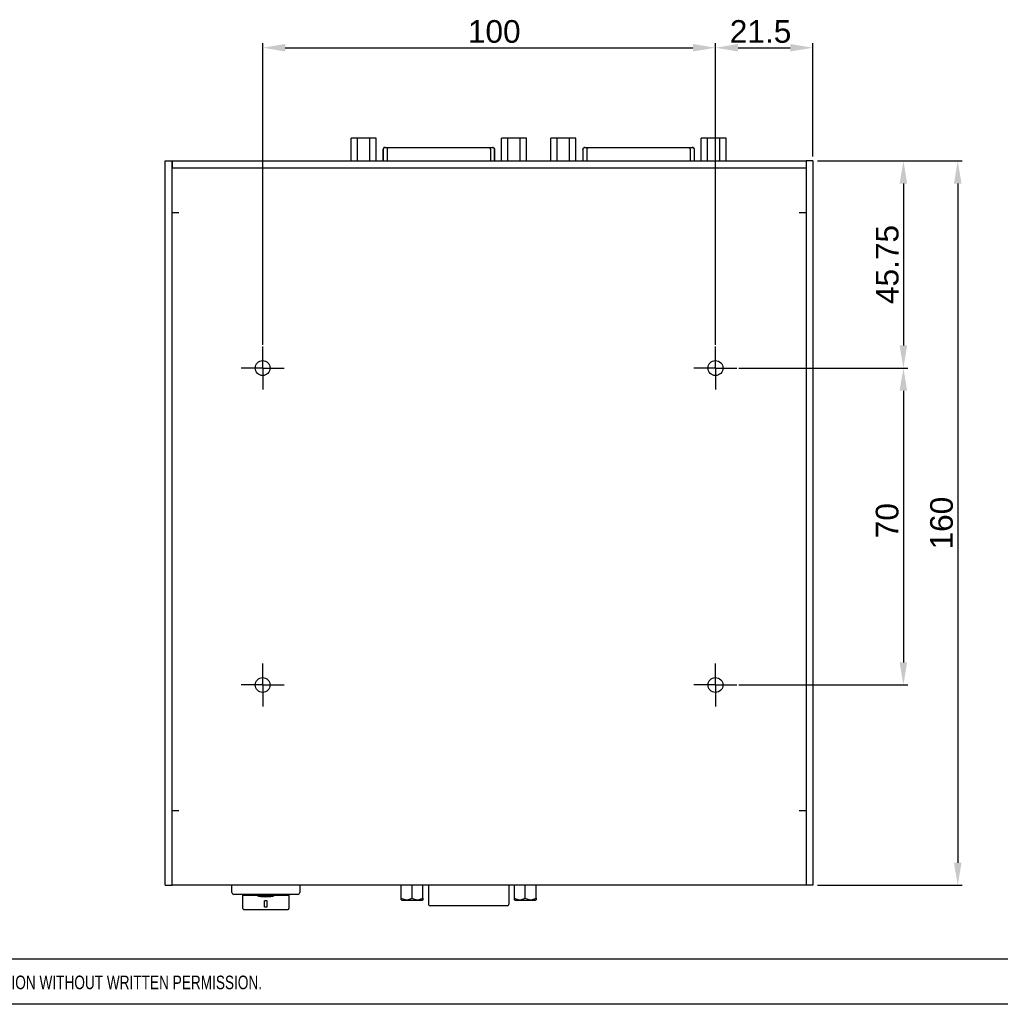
# Model space of a CAD drawing. Header units: millimetres. Extents: x 0 to 840, y 0 to 594.
# Tile 2 of 38: x 217 to 433, y 0 to 217. Entities that reach past the tile are written whole.
import ezdxf

# ---------------------------------------------------------------- set-up
doc = ezdxf.new("R2010")
doc.units = ezdxf.units.MM
doc.layers.get('0').update_dxf_attribs({"color": 3, "lineweight": 30})
doc.layers.add('Dimension', color=7, linetype='Continuous', lineweight=18)
doc.layers.add('SLD-0', color=3, linetype='Continuous')
doc.styles.add('Annotative', font='arial.ttf')
doc.styles.add('SLDTEXTSTYLE0', font='TXT', dxfattribs={"width": 0.75})
doc.dimstyles.new('ISO-iCore', dxfattribs={"dimtxt": 5, "dimasz": 5, "dimexe": 1, "dimexo": 1, "dimgap": 1, "dimtad": 1, "dimrnd": 0.0005, "dimzin": 9, "dimdsep": 46, "dimtxsty": 'Annotative', "dimcen": 0, "dimclrd": 256, "dimclre": 256, "dimclrt": 2, "dimadec": 1, "dimazin": 2, "dimtfac": 1, "dimtix": 1, "dimtmove": 1, "dimatfit": 0, "dimfxl": 1, "dimarcsym": 1})

# ---------------------------------------------------------------- blocks, each defined once
blk = doc.blocks.new('*D1184')
at = {"layer": 'Defpoints', "color": 0}
for p in [(370.22, 211.28), (270.22, 144.68), (370.22, 144.68)]:
    blk.add_point(p, dxfattribs=at)
at = {"layer": 'Dimension', "lineweight": -2}
for p, q in [((270.22, 145.68), (270.22, 212.28)), ((275.22, 211.28), (365.22, 211.28)), ((370.22, 145.68), (370.22, 212.28))]:
    blk.add_line(p, q, dxfattribs=at)
at = {"layer": 'Dimension'}
for points in [[(275.22, 212.11), (275.22, 210.45), (270.22, 211.28)], [(365.22, 210.45), (365.22, 212.11), (370.22, 211.28)]]:
    blk.add_solid(points, dxfattribs=at)
at = {"layer": 'Dimension', "color": 2, "insert": (321.36, 217.38), "char_height": 5, "attachment_point": 2, "style": 'Annotative'}
blk.add_mtext('100', dxfattribs=at)
blk = doc.blocks.new('*D1185')
at = {"layer": 'Defpoints', "color": 0}
for p in [(374.37, 140.53), (374.37, 70.53), (411.72, 70.53)]:
    blk.add_point(p, dxfattribs=at)
at = {"layer": 'Dimension', "lineweight": -2}
for p, q in [((375.37, 140.53), (412.72, 140.53)), ((411.72, 135.53), (411.72, 75.53)), ((375.37, 70.53), (412.72, 70.53))]:
    blk.add_line(p, q, dxfattribs=at)
at = {"layer": 'Dimension'}
for points in [[(412.55, 135.53), (410.88, 135.53), (411.72, 140.53)], [(410.88, 75.53), (412.55, 75.53), (411.72, 70.53)]]:
    blk.add_solid(points, dxfattribs=at)
at = {"layer": 'Dimension', "color": 2, "insert": (405.61, 106.82), "char_height": 5, "attachment_point": 2, "rotation": 90, "style": 'Annotative'}
blk.add_mtext('70', dxfattribs=at)
blk = doc.blocks.new('*D1186')
at = {"layer": 'Defpoints', "color": 0}
for p in [(391.72, 211.28), (391.72, 186.28), (370.22, 144.68)]:
    blk.add_point(p, dxfattribs=at)
at = {"layer": 'Dimension', "lineweight": -2}
for p, q in [((370.22, 145.68), (370.22, 212.28)), ((375.22, 211.28), (386.72, 211.28)), ((391.72, 187.28), (391.72, 212.28))]:
    blk.add_line(p, q, dxfattribs=at)
at = {"layer": 'Dimension'}
for points in [[(375.22, 212.11), (375.22, 210.45), (370.22, 211.28)], [(386.72, 210.45), (386.72, 212.11), (391.72, 211.28)]]:
    blk.add_solid(points, dxfattribs=at)
at = {"layer": 'Dimension', "color": 2, "insert": (380.17, 217.38), "char_height": 5, "attachment_point": 2, "style": 'Annotative'}
blk.add_mtext('21.5', dxfattribs=at)
blk = doc.blocks.new('SW_CENTERMARKSYMBOL_0')
at = {"layer": 'SLD-0', "color": 0}
for p, q in [((0, 2.5), (0, 4.75)), ((0, 0), (0, 2.5)), ((-2.5, 0), (-4.75, 0)), ((0, 0), (-2.5, 0)), ((0, 0), (0, -2.5)), ((0, 0), (2.5, 0)), ((2.5, 0), (4.75, 0)), ((0, -2.5), (0, -4.75))]:
    blk.add_line(p, q, dxfattribs=at)
blk = doc.blocks.new('SW_CENTERMARKSYMBOL_1')
at = {"layer": 'SLD-0', "color": 0}
for p, q in [((0, 2.5), (0, 4.75)), ((0, 0), (0, 2.5)), ((-2.5, 0), (-4.75, 0)), ((0, 0), (-2.5, 0)), ((0, 0), (0, -2.5)), ((0, 0), (2.5, 0)), ((2.5, 0), (4.75, 0)), ((0, -2.5), (0, -4.75))]:
    blk.add_line(p, q, dxfattribs=at)
blk = doc.blocks.new('SW_CENTERMARKSYMBOL_2')
at = {"layer": 'SLD-0', "color": 0}
for p, q in [((0, 2.5), (0, 4.75)), ((0, 0), (0, 2.5)), ((-2.5, 0), (-4.75, 0)), ((0, 0), (-2.5, 0)), ((0, 0), (0, -2.5)), ((0, 0), (2.5, 0)), ((2.5, 0), (4.75, 0)), ((0, -2.5), (0, -4.75))]:
    blk.add_line(p, q, dxfattribs=at)
blk = doc.blocks.new('SW_CENTERMARKSYMBOL_3')
at = {"layer": 'SLD-0', "color": 0}
for p, q in [((0, 2.5), (0, 4.75)), ((0, 0), (0, 2.5)), ((-2.5, 0), (-4.75, 0)), ((0, 0), (-2.5, 0)), ((0, 0), (0, -2.5)), ((0, 0), (2.5, 0)), ((2.5, 0), (4.75, 0)), ((0, -2.5), (0, -4.75))]:
    blk.add_line(p, q, dxfattribs=at)
blk = doc.blocks.new('*D1187')
at = {"layer": 'Defpoints', "color": 0}
for p in [(391.72, 186.28), (391.72, 26.28), (423.72, 26.28)]:
    blk.add_point(p, dxfattribs=at)
at = {"layer": 'Dimension', "lineweight": -2}
for p, q in [((392.72, 186.28), (424.72, 186.28)), ((423.72, 181.28), (423.72, 31.28)), ((392.72, 26.28), (424.72, 26.28))]:
    blk.add_line(p, q, dxfattribs=at)
at = {"layer": 'Dimension'}
for points in [[(424.55, 181.28), (422.88, 181.28), (423.72, 186.28)], [(422.88, 31.28), (424.55, 31.28), (423.72, 26.28)]]:
    blk.add_solid(points, dxfattribs=at)
at = {"layer": 'Dimension', "color": 2, "insert": (420.16, 106.28), "char_height": 5, "attachment_point": 5, "rotation": 90, "style": 'Annotative'}
blk.add_mtext('160', dxfattribs=at)
blk = doc.blocks.new('*D1188')
at = {"layer": 'Defpoints', "color": 0}
for p in [(391.72, 186.28), (374.97, 140.53), (411.72, 140.53)]:
    blk.add_point(p, dxfattribs=at)
at = {"layer": 'Dimension', "lineweight": -2}
for p, q in [((392.72, 186.28), (412.72, 186.28)), ((411.72, 181.28), (411.72, 145.53)), ((375.97, 140.53), (412.72, 140.53))]:
    blk.add_line(p, q, dxfattribs=at)
at = {"layer": 'Dimension'}
for points in [[(412.55, 181.28), (410.88, 181.28), (411.72, 186.28)], [(410.88, 145.53), (412.55, 145.53), (411.72, 140.53)]]:
    blk.add_solid(points, dxfattribs=at)
at = {"layer": 'Dimension', "color": 2, "insert": (408.17, 163.4), "char_height": 5, "attachment_point": 5, "rotation": 90, "style": 'Annotative'}
blk.add_mtext('45.75', dxfattribs=at)

msp = doc.modelspace()

# ---------------------------------------------------------------- linework, layer by layer
at = {"linetype": 'Continuous', "lineweight": 25}
for p, q in [((289.774, 186.279), (289.774, 191.279)), ((291.146, 191.279), (289.774, 191.279)), ((291.146, 186.279), (291.146, 191.279)), ((293.888, 191.279), (291.146, 191.279)), ((293.888, 186.279), (293.888, 191.279)), ((295.259, 191.279), (293.888, 191.279)), ((295.259, 186.279), (295.259, 191.279)), ((297.287, 189.279), (297.33, 189.279)), ((297.33, 189.279), (298.226, 189.279)), ((298.226, 189.279), (299.151, 189.279)), ((299.151, 189.279), (319.082, 189.279)), ((319.082, 189.279), (320.02, 189.279)), ((320.02, 189.279), (320.925, 189.279)), ((320.925, 189.279), (320.947, 189.279)), ((322.974, 186.279), (322.974, 191.279)), ((324.346, 191.279), (322.974, 191.279)), ((324.346, 186.279), (324.346, 191.279)), ((327.088, 191.279), (324.346, 191.279)), ((327.088, 186.279), (327.088, 191.279)), ((328.459, 191.279), (327.088, 191.279)), ((328.459, 186.279), (328.459, 191.279)), ((333.874, 186.279), (333.874, 191.279)), ((335.246, 191.279), (333.874, 191.279)), ((335.246, 186.279), (335.246, 191.279)), ((337.988, 191.279), (335.246, 191.279)), ((337.988, 186.279), (337.988, 191.279)), ((339.359, 191.279), (337.988, 191.279)), ((339.359, 186.279), (339.359, 191.279)), ((341.387, 189.279), (341.43, 189.279)), ((341.43, 189.279), (342.326, 189.279)), ((342.326, 189.279), (343.251, 189.279)), ((343.251, 189.279), (363.182, 189.279)), ((363.182, 189.279), (364.12, 189.279)), ((364.12, 189.279), (365.025, 189.279)), ((365.025, 189.279), (365.047, 189.279)), ((367.074, 186.279), (367.074, 191.279)), ((368.446, 191.279), (367.074, 191.279)), ((368.446, 186.279), (368.446, 191.279)), ((371.188, 191.279), (368.446, 191.279)), ((371.188, 186.279), (371.188, 191.279)), ((372.559, 191.279), (371.188, 191.279)), ((372.559, 186.279), (372.559, 191.279)), ((296.787, 188.779), (296.787, 186.279)), ((296.843, 188.779), (296.843, 186.279)), ((297.742, 188.779), (297.742, 186.279)), ((320.505, 188.779), (320.505, 186.279)), ((321.416, 188.779), (321.416, 186.279)), ((321.447, 186.279), (321.447, 188.779)), ((340.887, 188.779), (340.887, 186.279)), ((340.943, 188.779), (340.943, 186.279)), ((341.842, 188.779), (341.842, 186.279)), ((364.605, 188.779), (364.605, 186.279)), ((365.516, 188.779), (365.516, 186.279)), ((365.547, 186.279), (365.547, 188.779)), ((248.717, 26.279), (248.717, 186.279)), ((248.717, 186.279), (250.217, 186.279)), ((250.217, 26.279), (250.217, 186.279)), ((250.217, 186.279), (250.218, 186.279)), ((250.218, 186.279), (250.218, 184.779)), ((250.218, 186.279), (390.216, 186.279)), ((390.216, 186.279), (390.216, 184.779)), ((390.216, 186.279), (390.217, 186.279)), ((391.717, 186.279), (390.217, 186.279)), ((390.217, 186.279), (390.217, 26.279)), ((391.717, 186.279), (391.717, 26.279)), ((250.218, 184.779), (250.217, 184.779)), ((250.217, 174.779), (250.217, 183.269)), ((250.218, 184.779), (390.216, 184.779)), ((390.217, 184.779), (390.216, 184.779)), ((390.217, 183.269), (390.217, 174.779)), ((251.717, 174.779), (250.217, 174.779)), ((390.217, 174.779), (388.717, 174.779)), ((250.217, 42.779), (251.717, 42.779)), ((250.217, 27.779), (250.217, 42.779)), ((388.717, 42.779), (390.217, 42.779)), ((390.217, 42.779), (390.217, 27.779)), ((248.717, 26.279), (250.217, 26.279)), ((390.217, 26.279), (250.217, 26.279)), ((263.417, 24.679), (263.417, 26.279)), ((278.417, 26.279), (278.417, 24.679)), ((300.822, 23.479), (300.822, 26.279)), ((303.222, 23.479), (303.222, 26.279)), ((305.622, 23.479), (305.622, 26.279)), ((306.807, 26.279), (306.807, 22.229)), ((324.627, 22.229), (324.627, 26.279)), ((325.812, 23.479), (325.812, 26.279)), ((328.212, 23.479), (328.212, 26.279)), ((330.612, 23.479), (330.612, 26.279)), ((391.717, 26.279), (390.217, 26.279)), ((278.017, 24.279), (263.817, 24.279)), ((265.817, 21.137), (265.817, 24.279)), ((266.017, 24.083), (275.817, 24.083)), ((276.017, 24.279), (276.017, 21.137)), ((271.217, 22.886), (270.617, 22.886)), ((270.617, 22.886), (270.617, 22.876)), ((270.617, 21.497), (270.617, 22.876)), ((271.217, 22.876), (270.617, 22.876)), ((271.217, 22.886), (271.217, 22.876)), ((271.217, 21.497), (271.217, 22.876)), ((300.819, 23.111), (300.951, 22.979)), ((300.951, 22.979), (303.222, 22.979)), ((303.222, 22.979), (305.493, 22.979)), ((305.493, 22.979), (305.625, 23.111)), ((307.281, 21.779), (307.257, 21.779)), ((307.745, 21.779), (307.281, 21.779)), ((310.221, 21.779), (307.745, 21.779)), ((321.213, 21.779), (310.221, 21.779)), ((323.689, 21.779), (321.213, 21.779)), ((324.153, 21.779), (323.689, 21.779)), ((324.177, 21.779), (324.153, 21.779)), ((325.809, 23.111), (325.941, 22.979)), ((325.941, 22.979), (328.212, 22.979)), ((328.212, 22.979), (330.483, 22.979)), ((330.483, 22.979), (330.615, 23.111)), ((266.017, 20.937), (275.817, 20.937)), ((270.617, 21.497), (271.217, 21.497))]:
    msp.add_line(p, q, dxfattribs=at)
at = {"linetype": 'Continuous', "lineweight": 25, "flags": 128}
msp.add_lwpolyline([(272.116, 23.972), (272.116, 23.972), (272.026, 23.919), (271.916, 23.892), (271.768, 23.867), (271.378, 23.828), (270.92, 23.813), (270.46, 23.827), (270.25, 23.844), (270.07, 23.866), (269.811, 23.919), (269.717, 23.972), (269.717, 23.972)], dxfattribs=at)
at = {"linetype": 'Continuous', "lineweight": 25}
for centre in [(270.217, 140.529), (370.217, 140.529), (270.217, 70.529), (370.217, 70.529)]:
    msp.add_circle(centre, 1.65, dxfattribs=at)
for centre, radius, start, end in [((297.287, 188.779), 0.5, 90, 180), ((320.947, 188.779), 0.5, 0, 90), ((341.387, 188.779), 0.5, 90, 180), ((365.047, 188.779), 0.5, 0, 90), ((263.817, 24.679), 0.4, 180, 270), ((266.017, 24.283), 0.2, 181.3064, 270.00479), ((275.817, 24.283), 0.2, 269.99521, 358.6936), ((278.017, 24.679), 0.4, 270, 0), ((307.257, 22.229), 0.45, 180, 270), ((324.177, 22.229), 0.45, 270, 0), ((266.017, 21.137), 0.2, 180, 270), ((275.817, 21.137), 0.2, 270, 0)]:
    msp.add_arc(centre, radius, start, end, dxfattribs=at)
for points, knots in [([(296.843, 188.779), (296.848, 188.835), (296.859, 188.947), (296.943, 189.097), (297.066, 189.211), (297.199, 189.267), (297.29, 189.278), (297.326, 189.279), (297.33, 189.279)], [0, 0, 0, 0, 0.2143105, 0.4286175, 0.6430276, 0.8576842, 0.983491, 1, 1, 1, 1]), ([(297.742, 188.779), (297.748, 188.835), (297.758, 188.947), (297.841, 189.096), (297.963, 189.21), (298.097, 189.267), (298.187, 189.278), (298.223, 189.279), (298.226, 189.279)], [0, 0, 0, 0, 0.2135286, 0.4270462, 0.6408872, 0.8555044, 0.9876096, 1, 1, 1, 1]), ([(320.02, 189.279), (320.023, 189.279), (320.06, 189.278), (320.15, 189.267), (320.283, 189.21), (320.406, 189.096), (320.489, 188.947), (320.5, 188.835), (320.505, 188.779)], [0, 0, 0, 0, 0.0135021, 0.143562, 0.3581974, 0.5722822, 0.7861372, 1, 1, 1, 1]), ([(320.925, 189.279), (320.933, 189.279), (320.97, 189.278), (321.06, 189.265), (321.191, 189.211), (321.315, 189.097), (321.4, 188.947), (321.411, 188.835), (321.416, 188.779)], [0, 0, 0, 0, 0.031789, 0.1414278, 0.356088, 0.5707303, 0.785365, 1, 1, 1, 1]), ([(340.943, 188.779), (340.948, 188.835), (340.959, 188.947), (341.043, 189.097), (341.166, 189.211), (341.299, 189.267), (341.39, 189.278), (341.426, 189.279), (341.43, 189.279)], [0, 0, 0, 0, 0.2143105, 0.4286175, 0.6430276, 0.8576842, 0.983491, 1, 1, 1, 1]), ([(341.842, 188.779), (341.848, 188.835), (341.858, 188.947), (341.941, 189.096), (342.063, 189.21), (342.197, 189.267), (342.287, 189.278), (342.323, 189.279), (342.326, 189.279)], [0, 0, 0, 0, 0.21352861, 0.42704619, 0.64088722, 0.85550436, 0.98760956, 1, 1, 1, 1]), ([(364.12, 189.279), (364.123, 189.279), (364.16, 189.278), (364.25, 189.267), (364.383, 189.21), (364.506, 189.096), (364.589, 188.947), (364.6, 188.835), (364.605, 188.779)], [0, 0, 0, 0, 0.0135021, 0.143562, 0.3581974, 0.5722822, 0.7861372, 1, 1, 1, 1]), ([(365.025, 189.279), (365.033, 189.279), (365.07, 189.278), (365.16, 189.265), (365.291, 189.211), (365.415, 189.097), (365.5, 188.947), (365.511, 188.835), (365.516, 188.779)], [0, 0, 0, 0, 0.031789, 0.1414278, 0.356088, 0.5707303, 0.785365, 1, 1, 1, 1]), ([(269.117, 23.962), (269.144, 23.935), (269.199, 23.881), (269.614, 23.787), (270.21, 23.717), (270.918, 23.69), (271.624, 23.717), (272.223, 23.788), (272.624, 23.88), (272.763, 23.966), (272.622, 24.027), (272.222, 24.06), (271.622, 24.071), (270.915, 24.074), (270.208, 24.071), (269.612, 24.059), (269.199, 24.028), (269.144, 23.984), (269.117, 23.962)], [0, 0, 0, 0, 0.0624128, 0.12501383, 0.1875119, 0.25005419, 0.31256579, 0.37507775, 0.43760216, 0.50010108, 0.56258466, 0.62510617, 0.68763415, 0.75013981, 0.812667, 0.87518351, 0.93783248, 1, 1, 1, 1]), ([(269.717, 23.962), (269.737, 23.944), (269.776, 23.91), (270.004, 23.863), (270.246, 23.833), (270.525, 23.811), (270.92, 23.798), (271.39, 23.814), (271.724, 23.848), (271.923, 23.882), (272.069, 23.918), (272.132, 23.955), (272.101, 23.986), (272.006, 24.012), (271.826, 24.031), (271.582, 24.043), (271.303, 24.051), (270.986, 24.053), (270.673, 24.052), (270.373, 24.047), (270.043, 24.035), (269.821, 24.011), (269.728, 23.985), (269.721, 23.969), (269.717, 23.962)], [0, 0, 0, 0, 0.0623019, 0.1248437, 0.155919, 0.1875887, 0.2501565, 0.312609, 0.3751383, 0.406286, 0.4378418, 0.5003904, 0.5315963, 0.5630562, 0.6256146, 0.656944, 0.6883568, 0.7509518, 0.7823183, 0.8136507, 0.8762727, 0.938212, 0.969134, 1, 1, 1, 1]), ([(300.822, 23.111), (300.822, 23.11), (300.822, 23.079), (300.822, 23.195), (300.822, 23.381), (300.822, 23.479)], [0, 0, 0, 0, 0.0187551, 0.4848005, 1, 1, 1, 1]), ([(300.822, 23.479), (301.029, 23.371), (301.418, 23.169), (302.041, 23.075), (302.65, 23.181), (303.025, 23.376), (303.222, 23.479)], [0, 0, 0, 0, 0.2716187, 0.5090479, 0.741752, 1, 1, 1, 1]), ([(303.222, 23.479), (303.429, 23.371), (303.818, 23.169), (304.441, 23.075), (305.05, 23.181), (305.425, 23.376), (305.622, 23.479)], [0, 0, 0, 0, 0.2716187, 0.5090479, 0.741752, 1, 1, 1, 1]), ([(305.622, 23.479), (305.622, 23.368), (305.622, 23.163), (305.622, 23.127), (305.622, 23.111)], [0, 0, 0, 0, 0.541849, 1, 1, 1, 1]), ([(325.812, 23.111), (325.812, 23.11), (325.812, 23.079), (325.812, 23.195), (325.812, 23.381), (325.812, 23.479)], [0, 0, 0, 0, 0.0187551, 0.4848005, 1, 1, 1, 1]), ([(325.812, 23.479), (326.019, 23.371), (326.408, 23.169), (327.031, 23.075), (327.64, 23.181), (328.015, 23.376), (328.212, 23.479)], [0, 0, 0, 0, 0.2716187, 0.5090479, 0.741752, 1, 1, 1, 1]), ([(328.212, 23.479), (328.419, 23.371), (328.808, 23.169), (329.431, 23.075), (330.04, 23.181), (330.415, 23.376), (330.612, 23.479)], [0, 0, 0, 0, 0.2716187, 0.50904785, 0.74175198, 1, 1, 1, 1]), ([(330.612, 23.479), (330.612, 23.368), (330.612, 23.163), (330.612, 23.127), (330.612, 23.111)], [0, 0, 0, 0, 0.541849, 1, 1, 1, 1])]:
    msp.add_open_spline(points, degree=3, knots=knots, dxfattribs=at)
at = {"layer": 'SLD-0', "color": 4, "linetype": 'Continuous', "lineweight": 25}
for p, q in [((830, 10), (10, 10)), ((840, 0), (0, 0))]:
    msp.add_line(p, q, dxfattribs=at)

# ---------------------------------------------------------------- block references
at = {"layer": 'SLD-0', "color": 1}
for name, p in [('SW_CENTERMARKSYMBOL_1', (270.217, 140.529)), ('SW_CENTERMARKSYMBOL_0', (370.217, 140.529)), ('SW_CENTERMARKSYMBOL_2', (270.217, 70.529)), ('SW_CENTERMARKSYMBOL_3', (370.217, 70.529))]:
    msp.add_blockref(name, p, dxfattribs=at)

# ---------------------------------------------------------------- texts
at = {"layer": 'SLD-0', "insert": (11.434, 6.339), "char_height": 3.000566, "attachment_point": 1, "style": 'SLDTEXTSTYLE0'}
msp.add_mtext('THIS DRAWING IS THE COPYRIGHT OF ICORE CO., LTD.. IT MUST NOT BE COPIED, TRANSFERED TO OTHERS AND USED FOR REPRODUCTION WITHOUT WRITTEN PERMISSION.', dxfattribs=at)

# ---------------------------------------------------------------- dimensions: what is measured, and where the dimension line sits
at = {"layer": 'Dimension'}
for base, p1, p2, picture, middle in [((370.217, 211.279), (270.217, 144.679), (370.217, 144.679), '*D1184', (321.356, 211.279)), ((391.717, 211.279), (370.217, 144.679), (391.717, 186.279), '*D1186', (380.174, 211.279))]:
    dim = msp.add_linear_dim(base=base, p1=p1, p2=p2, dimstyle='ISO-iCore', override={"dimtxsty": 'Annotative'}, dxfattribs=at)
    dim.commit()
    dim.dimension.update_dxf_attribs({"geometry": picture, "text_midpoint": middle, "dimtype": 160})
for base, p2, picture, middle in [((411.717, 140.529), (374.967, 140.529), '*D1188', (408.174, 163.404)), ((423.717, 26.279), (391.717, 26.279), '*D1187', (420.164, 106.279))]:
    dim = msp.add_linear_dim(base=base, p1=(391.717, 186.279), p2=p2, angle=90, dimstyle='ISO-iCore', dxfattribs=at)
    dim.commit()
    dim.dimension.update_dxf_attribs({"geometry": picture, "text_midpoint": middle})
dim = msp.add_linear_dim(base=(411.717, 70.529), p1=(374.367, 140.529), p2=(374.367, 70.529), angle=90, dimstyle='ISO-iCore', override={"dimtxsty": 'Annotative'}, dxfattribs=at)
dim.commit()
dim.dimension.update_dxf_attribs({"geometry": '*D1185', "text_midpoint": (411.717, 106.82), "dimtype": 160})

doc.saveas('drawing.dxf')
